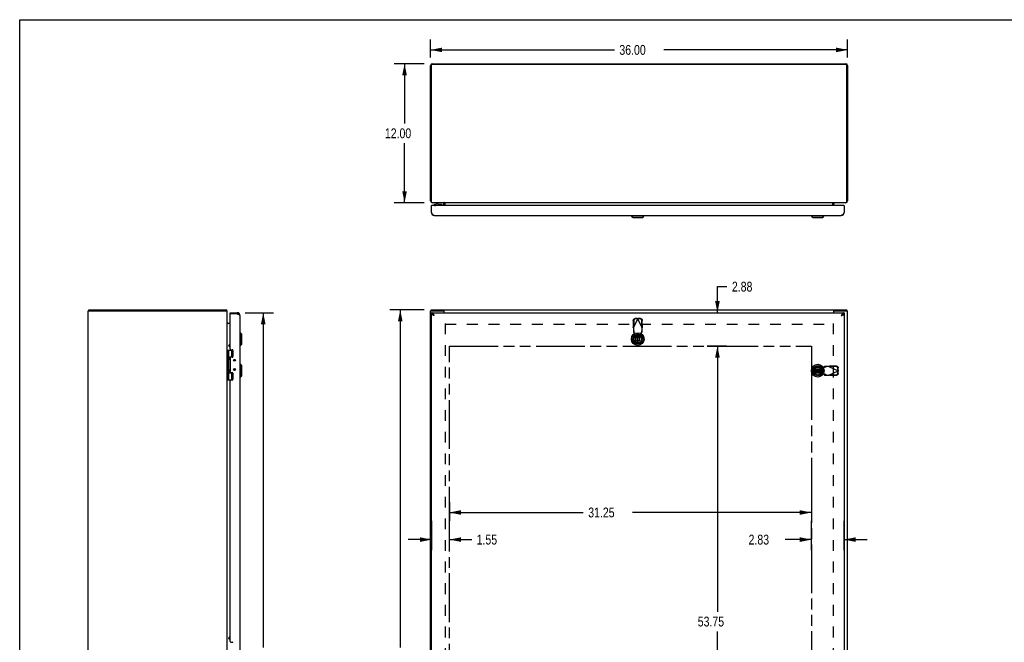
# Model space of a CAD drawing. Header units: inches. Extents: x 0 to 170, y 0 to 110.
# Tile 9 of 10: x 0 to 85, y 56 to 110. Entities that reach past the tile are written whole.
import ezdxf

# ---------------------------------------------------------------- set-up
doc = ezdxf.new("R2010")
doc.units = ezdxf.units.IN
doc.header["$LTSCALE"] = 9.35
doc.header["$MEASUREMENT"] = 0
doc.linetypes.add('HIDDEN', pattern=[0.2, 0.1, -0.1])
doc.linetypes.add('PHANTOM', pattern=[0.8, 0.45, -0.05, 0.1, -0.05, 0.1, -0.05])
doc.layers.get('0').update_dxf_attribs({"linetype": 'CONTINUOUS'})
for name, color, linetype in [('AVAILABLE_DOOR_SPACE', 7, 'CONTINUOUS'), ('BENT-SUB-8STUDS', 7, 'CONTINUOUS'), ('DEFAULT_2', 8, 'HIDDEN'), ('DIMENSIONS', 7, 'CONTINUOUS')]:
    doc.layers.add(name, color=color, linetype=linetype)
doc.styles.get("Standard").update_dxf_attribs({"font": 'txt', "width": 0.8})
doc.dimstyles.new('DIMSTYLE_1', dxfattribs={"dimtxt": 0.85, "dimasz": 1, "dimexe": 0.18, "dimexo": 0.0625, "dimgap": 0.09, "dimtad": 0, "dimtih": 1, "dimtoh": 1, "dimzin": 4, "dimdsep": 46, "dimtxsty": 'Standard', "dimblk": '_FILLED', "dimblk1": '_FILLED', "dimblk2": '_FILLED', "dimcen": 0.09, "dimadec": 0, "dimazin": 0, "dimtfac": 1, "dimtofl": 0, "dimtmove": 0, "dimatfit": 3, "dimldrblk": '_FILLED', "dimfxl": 0, "dimtolj": 1, "dimtzin": 4, "dimarcsym": 0})
doc.dimstyles.new('DIMSTYLE_2', dxfattribs={"dimtxt": 0.85, "dimasz": 1, "dimexe": 0.18, "dimexo": 0.0625, "dimgap": 0.09, "dimtad": 0, "dimtih": 1, "dimtoh": 1, "dimzin": 4, "dimdsep": 46, "dimtxsty": 'Standard', "dimblk": '_FILLED', "dimblk1": '_FILLED', "dimblk2": '_FILLED', "dimcen": 0.09, "dimadec": 0, "dimazin": 0, "dimtfac": 1, "dimtofl": 0, "dimtmove": 0, "dimatfit": 3, "dimldrblk": '_FILLED', "dimfxl": 0, "dimtolj": 1, "dimtzin": 4, "dimarcsym": 0})

# ---------------------------------------------------------------- blocks, each defined once
blk = doc.blocks.new('_FILLED')
at = {"color": 0, "linetype": 'ByBlock'}
blk.add_solid([(0, 0), (-1, 0.2), (-1, -0.2)], dxfattribs=at)
blk = doc.blocks.new('*D')
at = {"layer": 'BENT-SUB-8STUDS', "color": 2, "linetype": 'CONTINUOUS'}
for p, q in [((120.999, 82.575), (115.101, 82.575)), ((116.001, 82.575), (116.001, 56.659)), ((122.399, 82.575), (124.44, 82.575)), ((123.54, 82.575), (123.54, 70.655)), ((123.54, 54.95), (123.54, 67.68)), ((116.001, 27.325), (116.001, 54.959)), ((122.399, 54.95), (124.44, 54.95)), ((121.699, 28.208), (121.699, 33.013)), ((152.949, 28.025), (152.949, 33.013)), ((121.699, 32.113), (135.865, 32.113)), ((152.949, 32.113), (140.115, 32.113)), ((137.324, 28.025), (137.324, 30.147)), ((152.949, 28.025), (152.949, 30.147)), ((137.324, 29.247), (141.453, 29.247)), ((152.949, 29.247), (149.103, 29.247)), ((120.999, 27.325), (115.101, 27.325))]:
    blk.add_line(p, q, dxfattribs=at)
at = {"layer": 'DIMENSIONS', "color": 2, "linetype": 'CONTINUOUS'}
for p, q in [((35.469, 106.734), (35.469, 108.292)), ((71.469, 106.734), (71.469, 108.292)), ((35.469, 107.392), (51.344, 107.392)), ((71.469, 107.392), (55.594, 107.392)), ((34.927, 106.192), (32.325, 106.192)), ((33.225, 106.192), (33.225, 101.042)), ((33.225, 94.192), (33.225, 99.342)), ((34.927, 94.192), (32.325, 94.192)), ((60.235, 84.7), (60.235, 86.952)), ((60.235, 86.952), (61.06, 86.952)), ((151.301, 87.386), (150.52, 87.386)), ((151.301, 84.95), (151.301, 87.386)), ((154.692, 84.381), (156.179, 86.694)), ((156.179, 86.694), (157.004, 86.694)), ((19.466, 84.7), (21.924, 84.7)), ((21.024, 84.7), (21.024, 55.8)), ((34.912, 84.95), (31.953, 84.95)), ((32.853, 84.95), (32.853, 55.8)), ((59.335, 84.7), (60.968, 84.7)), ((154.481, 84.95), (150.401, 84.95)), ((153.874, 84.197), (150.401, 84.197)), ((151.301, 84.197), (151.301, 82.197)), ((155.324, 84.172), (155.324, 79.528)), ((154.574, 83.497), (154.574, 79.528)), ((59.335, 81.825), (61.016, 81.825)), ((61.016, 81.825), (59.335, 81.825)), ((60.235, 81.825), (60.235, 79.825)), ((60.235, 81.825), (60.235, 58.887)), ((154.574, 80.428), (152.574, 80.428)), ((155.324, 80.428), (157.348, 80.428)), ((37.094, 68.353), (37.094, 66.741)), ((68.344, 68.353), (68.344, 66.741)), ((37.094, 67.453), (48.654, 67.453)), ((68.344, 67.453), (52.904, 67.453)), ((35.546, 66.741), (35.546, 64.212)), ((37.094, 64.212), (37.094, 66.741)), ((68.344, 64.212), (68.344, 66.741)), ((71.171, 64.212), (71.171, 66.741)), ((35.546, 65.112), (33.546, 65.112)), ((37.094, 65.112), (39.022, 65.112)), ((68.344, 65.112), (66.068, 65.112)), ((71.171, 65.112), (73.171, 65.112)), ((60.235, 28.075), (60.235, 57.187)), ((32.853, 24.95), (32.853, 54.1)), ((21.024, 25.2), (21.024, 52.825)), ((60.235, 28.075), (60.235, 30.075)), ((61.016, 28.075), (59.335, 28.075)), ((59.335, 28.075), (61.016, 28.075)), ((19.466, 25.2), (21.924, 25.2)), ((34.912, 24.95), (31.953, 24.95)), ((59.335, 25.2), (60.968, 25.2)), ((60.235, 25.2), (60.235, 22.872)), ((60.235, 22.872), (61.06, 22.872)), ((35.546, 16.909), (35.546, 18.576)), ((71.171, 16.909), (71.171, 18.576)), ((35.546, 17.676), (49.533, 17.676)), ((71.171, 17.676), (57.183, 17.676))]:
    blk.add_line(p, q, dxfattribs=at)
at = {"layer": 'BENT-SUB-8STUDS', "color": 2, "linetype": 'CONTINUOUS'}
for p, rotation in [((116.001, 82.575), 90), ((123.54, 82.575), 90), ((123.54, 54.95), 270), ((121.699, 32.113), 180), ((137.324, 29.247), 180), ((116.001, 27.325), 270)]:
    blk.add_blockref('_FILLED', p, dxfattribs=dict(at, rotation=rotation))
for p in [(152.949, 32.113), (152.949, 29.247)]:
    blk.add_blockref('_FILLED', p, dxfattribs=at)
at = {"layer": 'DIMENSIONS', "color": 2, "linetype": 'CONTINUOUS'}
for p, rotation in [((35.469, 107.392), 180), ((33.225, 106.192), 90), ((33.225, 94.192), 270), ((151.301, 84.95), 270), ((60.235, 84.7), 270), ((154.692, 84.381), 237.2760969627), ((21.024, 84.7), 90), ((32.853, 84.95), 90), ((151.301, 84.197), 90), ((60.235, 81.825), 90), ((60.235, 81.825), 90), ((155.324, 80.428), 180), ((37.094, 67.453), 180), ((37.094, 65.112), 180), ((71.171, 65.112), 180), ((60.235, 28.075), 270), ((60.235, 28.075), 270), ((21.024, 25.2), 270), ((32.853, 24.95), 270), ((60.235, 25.2), 90), ((35.546, 17.676), 180)]:
    blk.add_blockref('_FILLED', p, dxfattribs=dict(at, rotation=rotation))
for p in [(71.469, 107.392), (154.574, 80.428), (68.344, 67.453), (35.546, 65.112), (68.344, 65.112), (71.171, 17.676)]:
    blk.add_blockref('_FILLED', p, dxfattribs=at)
at = {"layer": 'BENT-SUB-8STUDS', "color": 2, "linetype": 'CONTINUOUS', "width": 0.8}
for s, p in [('27.63', (121.84, 69.38)), ('typ.', (122.18, 68.105)), ('55.25', (114.301, 55.384)), ('31.25', (136.29, 31.688)), ('15.63 typ.', (141.878, 28.822))]:
    blk.add_text(s, height=0.85, dxfattribs=at).set_placement(p)
at = {"layer": 'DIMENSIONS', "color": 2, "linetype": 'CONTINUOUS'}
for s, width, p in [('36.00', 0.8, (51.769, 106.967)), ('12.00', 0.8, (31.525, 99.767)), ('.75', 0.8, (148.055, 86.961)), ('2.88', 0.8, (61.485, 86.527)), ('%%c.44', 0.933333, (157.429, 86.269)), ('typ.', 0.8, (147.375, 85.686)), ('typ.', 0.8, (157.429, 84.994)), ('.75', 0.8, (157.773, 80.003)), ('typ.', 0.8, (157.773, 78.728)), ('31.25', 0.8, (49.079, 67.028)), ('1.55', 0.8, (39.447, 64.687)), ('2.83', 0.8, (62.923, 64.687)), ('53.75', 0.8, (58.535, 57.612)), ('59.50', 0.8, (19.324, 54.525)), ('60.00', 0.8, (31.153, 54.525)), ('DOOR', 0.8, (19.664, 53.25)), ('2.88', 0.8, (61.485, 22.447)), ('35.63 DOOR', 0.8, (49.958, 17.251))]:
    blk.add_text(s, height=0.85, dxfattribs=dict(at, width=width)).set_placement(p)

msp = doc.modelspace()

# ---------------------------------------------------------------- linework, layer by layer
at = {"color": 7, "linetype": 'CONTINUOUS'}
for p, q in [((0, 0), (0, 110)), ((0, 110), (170, 110)), ((35.561, 93.947), (35.546, 93.947)), ((35.758, 93.947), (35.758, 93.992)), ((35.796, 94.035), (35.776, 94.021)), ((35.915, 94.035), (35.936, 94.021)), ((35.951, 94.192), (35.951, 94.162)), ((35.951, 94.162), (36.144, 94.062)), ((35.954, 93.947), (35.954, 93.992)), ((36.144, 94.062), (36.434, 94.062)), ((36.209, 94.046), (36.349, 94.046)), ((36.449, 94.047), (36.449, 93.947)), ((36.619, 93.947), (36.619, 94.132)), ((36.641, 94.194), (36.641, 94.192)), ((36.719, 93.947), (36.719, 94.112)), ((70.219, 93.947), (70.219, 94.112)), ((70.297, 94.194), (70.297, 94.192)), ((71.156, 93.947), (71.171, 93.947)), ((52.807, 93.054), (52.807, 93.093)), ((52.807, 93.054), (53.91, 93.054)), ((52.925, 92.936), (52.807, 93.054)), ((52.925, 92.936), (53.791, 92.936)), ((53.791, 92.936), (53.91, 93.054)), ((53.91, 93.054), (53.91, 93.093)), ((68.341, 93.054), (68.341, 93.093)), ((68.341, 93.054), (69.444, 93.054)), ((68.459, 92.936), (68.341, 93.054)), ((68.459, 92.936), (69.326, 92.936)), ((69.326, 92.936), (69.444, 93.054)), ((69.444, 93.054), (69.444, 93.093)), ((5.976, 84.872), (5.976, 84.95)), ((17.874, 84.872), (17.874, 84.95)), ((18.158, 84.596), (18.158, 84.7)), ((18.173, 84.596), (18.158, 84.596)), ((18.766, 84.7), (18.766, 84.596)), ((35.532, 84.872), (35.532, 84.95)), ((35.546, 84.7), (35.546, 84.596)), ((36.581, 84.872), (36.604, 84.872)), ((36.604, 84.872), (36.604, 84.95)), ((36.641, 84.83), (36.637, 84.832)), ((70.297, 84.83), (70.3, 84.832)), ((70.333, 84.872), (70.333, 84.95)), ((70.333, 84.872), (70.357, 84.872)), ((71.171, 84.7), (71.171, 84.596)), ((71.406, 84.872), (71.406, 84.95)), ((19.052, 82.975), (19.012, 82.975)), ((19.052, 81.872), (19.052, 82.975)), ((19.17, 82.857), (19.052, 82.975)), ((19.17, 81.991), (19.17, 82.857)), ((18.055, 81.838), (18.128, 81.964)), ((18.055, 81.838), (18.064, 81.804)), ((18.064, 81.804), (18.158, 81.967)), ((18.158, 81.749), (18.064, 81.804)), ((18.128, 81.964), (18.158, 81.972)), ((19.052, 81.872), (19.012, 81.872)), ((19.17, 81.991), (19.052, 81.872)), ((53.528, 82.028), (53.575, 82.049)), ((17.913, 81.48), (18.399, 81.48)), ((17.943, 78.92), (17.943, 81.48)), ((18.043, 80.788), (18.014, 80.692)), ((18.043, 80.788), (18.043, 81.48)), ((18.043, 80.89), (18.4, 80.89)), ((18.059, 80.763), (18.059, 80.762)), ((18.059, 80.762), (18.059, 80.621)), ((18.259, 80.857), (18.259, 80.885)), ((18.397, 80.885), (18.259, 80.885)), ((18.303, 80.89), (18.303, 81.48)), ((18.375, 80.89), (18.375, 81.48)), ((18.043, 80.595), (18.014, 80.692)), ((18.043, 79.804), (18.043, 80.595)), ((18.059, 80.621), (18.059, 80.621)), ((19.052, 80.249), (19.012, 80.249)), ((19.052, 79.146), (19.052, 80.249)), ((19.17, 80.13), (19.052, 80.249)), ((19.17, 79.264), (19.17, 80.13)), ((18.043, 79.804), (18.014, 79.708)), ((18.043, 79.611), (18.014, 79.708)), ((18.043, 78.92), (18.043, 79.611)), ((18.043, 79.51), (18.4, 79.51)), ((18.059, 79.779), (18.059, 79.778)), ((18.059, 79.778), (18.059, 79.637)), ((18.059, 79.637), (18.059, 79.637)), ((18.259, 79.515), (18.259, 79.542)), ((18.397, 79.515), (18.259, 79.515)), ((18.303, 78.92), (18.303, 79.51)), ((18.375, 78.92), (18.375, 79.51)), ((19.052, 79.146), (19.012, 79.146)), ((19.17, 79.264), (19.052, 79.146)), ((68.507, 79.505), (68.517, 79.481)), ((17.913, 78.92), (18.399, 78.92)), ((18.055, 56.588), (18.128, 56.714)), ((18.055, 56.588), (18.064, 56.554)), ((18.064, 56.554), (18.158, 56.717)), ((18.158, 56.499), (18.064, 56.554)), ((18.128, 56.714), (18.158, 56.722))]:
    msp.add_line(p, q, dxfattribs=at)
at = {"color": 3, "linetype": 'CONTINUOUS'}
for p, q in [((35.469, 94.35), (35.469, 106.034)), ((35.532, 106.049), (35.532, 94.311)), ((71.326, 106.129), (35.612, 106.129)), ((35.627, 106.192), (71.311, 106.192)), ((71.406, 94.311), (71.406, 106.049)), ((71.469, 106.034), (71.469, 94.35)), ((35.546, 93.34), (35.546, 93.947)), ((71.156, 93.947), (35.561, 93.947)), ((35.612, 94.231), (36.604, 94.231)), ((71.311, 94.192), (35.627, 94.192)), ((36.625, 94.182), (36.628, 94.185)), ((36.641, 94.194), (36.641, 94.212)), ((36.641, 93.947), (36.641, 94.112)), ((36.734, 94.172), (36.731, 94.172)), ((36.734, 93.947), (36.734, 94.172)), ((70.204, 93.947), (70.204, 94.172)), ((70.297, 94.194), (70.297, 94.212)), ((70.297, 93.947), (70.297, 94.112)), ((70.333, 94.231), (71.326, 94.231)), ((71.171, 93.947), (71.171, 93.34)), ((35.792, 93.093), (70.924, 93.093)), ((5.913, 25.028), (5.913, 84.872)), ((5.913, 84.872), (17.913, 84.872)), ((5.976, 84.95), (17.874, 84.95)), ((17.913, 25.028), (17.913, 84.872)), ((18.158, 84.7), (18.766, 84.7)), ((18.158, 81.573), (18.158, 84.581)), ((18.766, 84.596), (18.173, 84.596)), ((19.012, 84.453), (19.012, 25.446)), ((35.469, 25.028), (35.469, 84.872)), ((35.469, 84.872), (36.581, 84.872)), ((35.532, 84.95), (71.406, 84.95)), ((35.546, 84.7), (71.171, 84.7)), ((35.546, 25.304), (35.546, 84.596)), ((36.641, 84.7), (36.641, 84.868)), ((70.297, 84.7), (70.297, 84.868)), ((70.357, 84.872), (71.469, 84.872)), ((71.171, 84.596), (71.171, 25.304)), ((71.469, 25.028), (71.469, 84.872)), ((18.158, 83.778), (17.933, 83.778)), ((18.158, 80.794), (18.158, 79.605)), ((18.221, 81.51), (18.345, 81.51)), ((18.345, 80.857), (18.221, 80.857)), ((18.408, 81.447), (18.408, 80.92)), ((18.221, 79.542), (18.345, 79.542)), ((18.408, 79.479), (18.408, 78.952)), ((18.158, 56.323), (18.158, 78.826)), ((18.345, 78.889), (18.221, 78.889)), ((18.221, 56.26), (18.345, 56.26))]:
    msp.add_line(p, q, dxfattribs=at)
at = {"color": 6, "linetype": 'CONTINUOUS'}
for p, q in [((53.319, 82.736), (53.319, 82.111)), ((53.398, 82.111), (53.398, 82.736)), ((69.205, 79.737), (68.58, 79.737)), ((68.58, 79.658), (69.205, 79.658))]:
    msp.add_line(p, q, dxfattribs=at)
at = {"color": 7, "linetype": 'CONTINUOUS'}
for points in [[(35.776, 94.021), (35.764, 94.01), (35.759, 93.998), (35.758, 93.992)], [(35.758, 93.992), (35.759, 93.986), (35.764, 93.975), (35.775, 93.964), (35.791, 93.956), (35.81, 93.949), (35.82, 93.947)], [(35.796, 94.035), (35.788, 94.027), (35.783, 94.018), (35.783, 94.01), (35.788, 94.001), (35.796, 93.993), (35.808, 93.987), (35.822, 93.982), (35.839, 93.979), (35.856, 93.978)], [(35.856, 94.051), (35.839, 94.049), (35.822, 94.046), (35.808, 94.041), (35.796, 94.035)], [(35.915, 94.035), (35.904, 94.041), (35.89, 94.046), (35.873, 94.049), (35.856, 94.051)], [(35.856, 93.978), (35.873, 93.979), (35.89, 93.982), (35.904, 93.987), (35.916, 93.993), (35.924, 94.001), (35.928, 94.01), (35.928, 94.018), (35.924, 94.027), (35.915, 94.035)], [(35.892, 93.947), (35.901, 93.949), (35.921, 93.956), (35.936, 93.964), (35.947, 93.975), (35.953, 93.986), (35.954, 93.992)], [(35.954, 93.992), (35.953, 93.998), (35.947, 94.01), (35.936, 94.021)], [(35.669, 84.554), (35.649, 84.566), (35.628, 84.577), (35.607, 84.585), (35.587, 84.591), (35.566, 84.594), (35.546, 84.596)], [(35.792, 84.453), (35.77, 84.467), (35.748, 84.482), (35.728, 84.496), (35.709, 84.51), (35.692, 84.524), (35.677, 84.539), (35.665, 84.553), (35.662, 84.558)], [(35.792, 84.453), (35.772, 84.472), (35.751, 84.49), (35.731, 84.508), (35.71, 84.524), (35.69, 84.54), (35.669, 84.554)], [(36.616, 84.86), (36.616, 84.861), (36.614, 84.865), (36.611, 84.868), (36.609, 84.87), (36.607, 84.871), (36.604, 84.872)], [(70.321, 84.86), (70.322, 84.861), (70.324, 84.865), (70.326, 84.868), (70.329, 84.87), (70.331, 84.871), (70.333, 84.872)], [(71.068, 84.566), (71.048, 84.554), (71.027, 84.54), (71.006, 84.524), (70.986, 84.508), (70.965, 84.49), (70.945, 84.472), (70.924, 84.453)], [(70.924, 84.453), (70.947, 84.467), (70.968, 84.482), (70.989, 84.496), (71.008, 84.51), (71.025, 84.524), (71.04, 84.539), (71.051, 84.553), (71.054, 84.558)], [(71.171, 84.596), (71.15, 84.594), (71.13, 84.591), (71.109, 84.585), (71.089, 84.577), (71.068, 84.566)]]:
    msp.add_lwpolyline(points, dxfattribs=at)
at = {"color": 3, "linetype": 'CONTINUOUS'}
for points in [[(36.641, 94.212), (36.638, 94.214), (36.636, 94.216), (36.634, 94.218), (36.633, 94.219), (36.631, 94.22), (36.629, 94.221), (36.628, 94.221), (36.626, 94.222), (36.624, 94.222), (36.622, 94.223), (36.619, 94.224), (36.617, 94.225), (36.614, 94.226), (36.611, 94.228), (36.608, 94.229), (36.604, 94.231)], [(36.613, 94.172), (36.614, 94.172), (36.615, 94.173), (36.617, 94.174), (36.619, 94.176), (36.625, 94.182)], [(36.628, 94.185), (36.632, 94.188), (36.635, 94.19)], [(36.711, 94.189), (36.709, 94.191), (36.706, 94.192), (36.704, 94.192)], [(36.731, 94.172), (36.729, 94.173), (36.727, 94.173), (36.724, 94.175), (36.722, 94.177), (36.72, 94.179), (36.718, 94.181), (36.715, 94.184), (36.713, 94.187), (36.711, 94.189)], [(70.204, 94.172), (70.206, 94.172), (70.209, 94.173), (70.211, 94.173), (70.213, 94.175), (70.216, 94.177), (70.218, 94.179), (70.22, 94.181), (70.222, 94.184), (70.224, 94.187), (70.227, 94.189)], [(70.227, 94.189), (70.229, 94.191), (70.231, 94.192), (70.234, 94.192)], [(70.297, 94.212), (70.299, 94.214), (70.301, 94.216), (70.303, 94.218), (70.305, 94.219), (70.307, 94.22), (70.308, 94.221), (70.31, 94.221), (70.312, 94.222), (70.314, 94.222), (70.316, 94.223), (70.318, 94.224), (70.321, 94.225), (70.324, 94.226), (70.327, 94.228), (70.33, 94.229), (70.333, 94.231)], [(70.31, 94.185), (70.306, 94.188), (70.303, 94.19)], [(70.318, 94.176), (70.313, 94.182), (70.31, 94.185)], [(70.324, 94.172), (70.323, 94.172), (70.322, 94.173), (70.321, 94.174), (70.318, 94.176)], [(35.792, 93.093), (35.772, 93.095), (35.751, 93.102), (35.731, 93.112), (35.71, 93.126), (35.69, 93.144), (35.669, 93.165), (35.649, 93.19), (35.628, 93.216), (35.607, 93.245), (35.587, 93.276), (35.566, 93.307), (35.546, 93.34)], [(71.171, 93.34), (71.15, 93.307), (71.13, 93.276), (71.109, 93.245), (71.089, 93.216), (71.068, 93.19), (71.048, 93.165), (71.027, 93.144), (71.006, 93.126), (70.986, 93.112), (70.965, 93.102), (70.945, 93.095), (70.924, 93.093)], [(17.892, 84.872), (17.891, 84.874), (17.889, 84.88), (17.887, 84.888), (17.886, 84.896), (17.885, 84.904), (17.885, 84.912), (17.884, 84.919), (17.884, 84.926), (17.883, 84.931), (17.882, 84.936), (17.881, 84.941), (17.88, 84.944), (17.879, 84.947), (17.878, 84.948), (17.876, 84.949), (17.874, 84.95)], [(19.012, 84.453), (19.01, 84.464), (19.005, 84.475), (18.996, 84.486), (18.984, 84.497), (18.969, 84.508), (18.95, 84.519), (18.929, 84.53), (18.906, 84.541), (18.88, 84.552), (18.853, 84.563), (18.825, 84.574), (18.795, 84.585), (18.766, 84.596)], [(35.792, 84.453), (35.772, 84.485), (35.751, 84.517), (35.731, 84.547), (35.71, 84.576), (35.69, 84.603), (35.669, 84.627), (35.649, 84.649), (35.628, 84.667), (35.607, 84.681), (35.587, 84.691), (35.566, 84.698), (35.546, 84.7)], [(35.792, 84.453), (35.763, 84.464), (35.733, 84.475), (35.705, 84.486), (35.678, 84.497), (35.652, 84.508), (35.629, 84.519), (35.608, 84.53), (35.589, 84.541), (35.574, 84.552), (35.562, 84.563), (35.553, 84.574), (35.548, 84.585), (35.546, 84.596)], [(36.641, 84.868), (36.638, 84.874), (36.636, 84.88), (36.634, 84.888), (36.633, 84.896), (36.631, 84.904), (36.629, 84.912), (36.628, 84.919), (36.626, 84.926), (36.624, 84.931), (36.622, 84.936), (36.619, 84.941), (36.617, 84.944), (36.614, 84.947), (36.611, 84.948), (36.608, 84.949), (36.604, 84.95)], [(70.297, 84.868), (70.299, 84.874), (70.301, 84.88), (70.303, 84.888), (70.305, 84.896), (70.307, 84.904), (70.308, 84.912), (70.31, 84.919), (70.312, 84.926), (70.314, 84.931), (70.316, 84.936), (70.318, 84.941), (70.321, 84.944), (70.324, 84.947), (70.327, 84.948), (70.33, 84.949), (70.333, 84.95)], [(71.171, 84.7), (71.15, 84.698), (71.13, 84.691), (71.109, 84.681), (71.089, 84.667), (71.068, 84.649), (71.048, 84.627), (71.027, 84.603), (71.006, 84.576), (70.986, 84.547), (70.965, 84.517), (70.945, 84.485), (70.924, 84.453)], [(70.924, 84.453), (70.954, 84.464), (70.983, 84.475), (71.012, 84.486), (71.039, 84.497), (71.064, 84.508), (71.088, 84.519), (71.109, 84.53), (71.127, 84.541), (71.143, 84.552), (71.155, 84.563), (71.164, 84.574), (71.169, 84.585), (71.171, 84.596)], [(17.92, 83.797), (17.918, 83.799), (17.915, 83.802), (17.914, 83.805), (17.913, 83.807)], [(17.933, 83.778), (17.933, 83.781), (17.933, 83.784), (17.931, 83.786), (17.929, 83.789), (17.927, 83.792), (17.924, 83.794), (17.92, 83.797)], [(17.933, 83.805), (17.933, 83.804), (17.933, 83.804), (17.932, 83.802), (17.931, 83.801), (17.929, 83.799), (17.924, 83.794)]]:
    msp.add_lwpolyline(points, dxfattribs=at)
at = {"color": 7, "linetype": 'CONTINUOUS'}
for centre, radius in [((53.358, 82.424), 0.551), ((53.358, 82.424), 0.433), ((53.358, 82.424), 0.329), ((53.358, 82.424), 0.317), ((18.548, 80.593), 0.079), ((68.893, 79.697), 0.551), ((68.893, 79.697), 0.433), ((68.893, 79.697), 0.329), ((68.893, 79.697), 0.317), ((18.548, 79.806), 0.079)]:
    msp.add_circle(centre, radius, dxfattribs=at)
at = {"color": 6, "linetype": 'CONTINUOUS'}
for centre in [(53.358, 82.424), (68.893, 79.697)]:
    msp.add_circle(centre, 0.315, dxfattribs=at)
at = {"color": 3, "linetype": 'CONTINUOUS'}
for centre in [(18.548, 80.593), (18.548, 79.806)]:
    msp.add_circle(centre, 0.083, dxfattribs=at)
for centre, radius, start, end in [((35.627, 106.034), 0.158, 90, 180), ((35.612, 106.049), 0.08, 90, 180), ((71.311, 106.034), 0.158, 0, 90), ((71.326, 106.049), 0.08, 0, 90), ((35.627, 94.35), 0.158, 180, 270), ((71.311, 94.35), 0.158, 270, 360), ((35.612, 94.311), 0.08, 180, 270), ((35.561, 93.932), 0.015, 90, 180), ((36.561, 94.112), 0.08, 0, 83.15503), ((70.377, 94.112), 0.08, 96.84497, 180), ((71.156, 93.932), 0.015, 0, 90), ((71.326, 94.311), 0.08, 270, 360), ((35.792, 93.34), 0.246, 180, 270), ((70.924, 93.34), 0.246, 270, 360), ((18.173, 84.581), 0.015, 90, 180), ((18.766, 84.453), 0.246, 0, 90), ((36.581, 84.812), 0.06, 0, 90), ((70.357, 84.812), 0.06, 90, 180), ((17.993, 83.858), 0.08, 180, 270), ((18.221, 81.573), 0.063, 180, 270), ((18.221, 80.794), 0.063, 90, 180), ((18.345, 81.447), 0.063, 0, 90), ((18.345, 80.92), 0.063, 270, 360), ((18.221, 79.605), 0.063, 180, 270), ((18.345, 79.479), 0.063, 0, 90), ((18.221, 78.826), 0.063, 90, 180), ((18.345, 78.952), 0.063, 270, 360), ((18.221, 56.323), 0.063, 180, 270), ((18.345, 56.197), 0.063, 0, 90)]:
    msp.add_arc(centre, radius, start, end, dxfattribs=at)
at = {"color": 7, "linetype": 'CONTINUOUS'}
for centre, radius, start, end in [((36.209, 94.136), 0.09, 235.59401, 270), ((36.349, 94.136), 0.09, 270, 304.40599), ((36.434, 94.047), 0.015, 0, 90), ((36.559, 94.132), 0.06, 0, 75), ((36.561, 94.112), 0.158, 0, 30.47738), ((70.377, 94.112), 0.158, 149.52262, 180), ((18.766, 84.453), 0.142, 48.91403, 90), ((17.969, 80.762), 0.09, 0.67198, 34.40599), ((17.969, 80.622), 0.09, 325.59401, 359.32802), ((17.969, 79.778), 0.09, 0.67198, 34.40599), ((17.969, 79.638), 0.09, 325.59401, 359.32802)]:
    msp.add_arc(centre, radius, start, end, dxfattribs=at)
at = {"layer": 'AVAILABLE_DOOR_SPACE', "color": 4, "linetype": 'PHANTOM'}
for p, q in [((37.094, 28.075), (37.094, 81.825)), ((37.094, 81.825), (68.344, 81.825)), ((68.344, 81.825), (68.344, 79.744)), ((68.344, 79.651), (68.344, 54.994))]:
    msp.add_line(p, q, dxfattribs=at)
at = {"layer": 'DEFAULT_2', "color": 8, "linetype": 'HIDDEN'}
for p, q in [((52.984, 83.394), (53.358, 84.182)), ((53.314, 84.195), (53.121, 84.192)), ((53.355, 84.175), (53.162, 84.172)), ((53.314, 84.195), (53.355, 84.175)), ((53.732, 83.394), (53.358, 84.182)), ((53.361, 84.175), (53.403, 84.195)), ((53.554, 84.172), (53.361, 84.175)), ((53.596, 84.192), (53.403, 84.195)), ((36.719, 83.778), (36.719, 26.122)), ((36.734, 83.7), (70.204, 83.7)), ((52.966, 84.033), (52.956, 83.442)), ((52.998, 83.422), (52.956, 83.442)), ((52.984, 83.394), (52.984, 83.02)), ((53.008, 84.013), (52.998, 83.422)), ((53.719, 83.422), (53.709, 84.013)), ((53.761, 83.442), (53.719, 83.422)), ((53.732, 83.02), (53.732, 83.394)), ((53.761, 83.442), (53.75, 84.033)), ((70.219, 83.778), (70.219, 26.122)), ((53.03, 83.134), (52.984, 83.175)), ((52.984, 83.02), (53.03, 82.979)), ((53.029, 82.484), (53.083, 82.778)), ((53.03, 82.979), (53.03, 83.134)), ((53.083, 82.778), (53.045, 82.975)), ((53.199, 82.264), (53.199, 82.583)), ((53.199, 82.583), (53.518, 82.583)), ((53.382, 82.865), (53.335, 82.865)), ((53.382, 82.691), (53.335, 82.691)), ((53.518, 82.583), (53.518, 82.264)), ((53.672, 82.975), (53.634, 82.778)), ((53.634, 82.778), (53.688, 82.484)), ((53.732, 83.175), (53.686, 83.134)), ((53.686, 83.134), (53.686, 82.979)), ((53.686, 82.979), (53.732, 83.02)), ((53.518, 82.264), (53.199, 82.264)), ((68.953, 80.027), (69.247, 79.973)), ((69.247, 79.973), (69.444, 80.011)), ((69.489, 80.071), (69.448, 80.025)), ((69.448, 80.025), (69.603, 80.025)), ((69.863, 80.071), (69.489, 80.071)), ((69.603, 80.025), (69.644, 80.071)), ((69.863, 80.071), (70.65, 79.697)), ((69.891, 80.058), (69.911, 80.099)), ((70.482, 80.048), (69.891, 80.058)), ((70.501, 80.089), (69.911, 80.099)), ((70.664, 79.742), (70.66, 79.935)), ((68.733, 79.538), (68.733, 79.857)), ((68.733, 79.857), (69.052, 79.857)), ((69.052, 79.538), (68.733, 79.538)), ((69.247, 79.422), (68.953, 79.368)), ((69.052, 79.857), (69.052, 79.538)), ((69.16, 79.721), (69.16, 79.674)), ((69.444, 79.384), (69.247, 79.422)), ((69.333, 79.721), (69.333, 79.674)), ((69.603, 79.369), (69.448, 79.369)), ((69.448, 79.369), (69.489, 79.323)), ((69.489, 79.323), (69.863, 79.323)), ((69.644, 79.323), (69.603, 79.369)), ((69.863, 79.323), (70.65, 79.697)), ((69.891, 79.337), (70.482, 79.347)), ((69.911, 79.295), (69.891, 79.337)), ((69.911, 79.295), (70.501, 79.305)), ((70.644, 79.7), (70.641, 79.893)), ((70.641, 79.501), (70.644, 79.694)), ((70.664, 79.742), (70.644, 79.7)), ((70.644, 79.694), (70.664, 79.653)), ((70.66, 79.46), (70.664, 79.653))]:
    msp.add_line(p, q, dxfattribs=at)
for points in [[(52.966, 84.033), (52.97, 84.063), (52.979, 84.093), (52.993, 84.12), (53.013, 84.144), (53.036, 84.164), (53.062, 84.179), (53.091, 84.188), (53.121, 84.192)], [(53.162, 84.172), (53.133, 84.168), (53.104, 84.159), (53.078, 84.144), (53.054, 84.124), (53.035, 84.1), (53.02, 84.073), (53.011, 84.043), (53.008, 84.013)], [(53.314, 84.195), (53.328, 84.191), (53.343, 84.186), (53.358, 84.182)], [(53.358, 84.182), (53.373, 84.186), (53.388, 84.191), (53.403, 84.195)], [(53.709, 84.013), (53.705, 84.043), (53.696, 84.073), (53.682, 84.1), (53.662, 84.124), (53.639, 84.144), (53.613, 84.159), (53.584, 84.168), (53.554, 84.172)], [(53.596, 84.192), (53.626, 84.188), (53.654, 84.179), (53.681, 84.164), (53.704, 84.144), (53.723, 84.12), (53.738, 84.093), (53.747, 84.063), (53.75, 84.033)], [(52.984, 83.394), (52.975, 83.41), (52.965, 83.426), (52.956, 83.442)], [(53.761, 83.442), (53.751, 83.426), (53.742, 83.41), (53.732, 83.394)], [(53.045, 82.975), (53.043, 83.007), (53.041, 83.038), (53.039, 83.066), (53.037, 83.09), (53.035, 83.11), (53.032, 83.125), (53.03, 83.134)], [(53.03, 82.979), (53.035, 82.978), (53.04, 82.977), (53.045, 82.975)], [(53.686, 83.134), (53.684, 83.125), (53.682, 83.11), (53.68, 83.09), (53.678, 83.066), (53.676, 83.038), (53.674, 83.007), (53.672, 82.975)], [(53.672, 82.975), (53.677, 82.977), (53.681, 82.978), (53.686, 82.979)], [(69.448, 80.025), (69.447, 80.02), (69.446, 80.016), (69.444, 80.011)], [(69.444, 80.011), (69.476, 80.013), (69.506, 80.015), (69.535, 80.017), (69.559, 80.019), (69.579, 80.021), (69.594, 80.023), (69.603, 80.025)], [(69.863, 80.071), (69.879, 80.081), (69.895, 80.09), (69.911, 80.099)], [(70.641, 79.893), (70.637, 79.923), (70.628, 79.952), (70.613, 79.978), (70.593, 80.001), (70.569, 80.021), (70.542, 80.035), (70.512, 80.044), (70.482, 80.048)], [(70.501, 80.089), (70.532, 80.086), (70.562, 80.077), (70.589, 80.062), (70.613, 80.043), (70.633, 80.02), (70.647, 79.993), (70.657, 79.965), (70.66, 79.935)], [(69.444, 79.384), (69.446, 79.379), (69.447, 79.374), (69.448, 79.369)], [(69.603, 79.369), (69.594, 79.371), (69.579, 79.374), (69.559, 79.376), (69.535, 79.378), (69.506, 79.38), (69.476, 79.382), (69.444, 79.384)], [(69.911, 79.295), (69.895, 79.304), (69.879, 79.314), (69.863, 79.323)], [(70.482, 79.347), (70.512, 79.35), (70.542, 79.359), (70.569, 79.374), (70.593, 79.393), (70.613, 79.416), (70.628, 79.443), (70.637, 79.472), (70.641, 79.501)], [(70.66, 79.46), (70.657, 79.43), (70.647, 79.401), (70.633, 79.375), (70.613, 79.352), (70.589, 79.332), (70.562, 79.318), (70.532, 79.309), (70.501, 79.305)], [(70.664, 79.742), (70.659, 79.727), (70.655, 79.712), (70.65, 79.697)], [(70.65, 79.697), (70.655, 79.682), (70.659, 79.667), (70.664, 79.653)]]:
    msp.add_lwpolyline(points, dxfattribs=at)
for centre, radius, start, end in [((53.358, 82.424), 0.335, 169.67298, 10.32702), ((53.335, 82.778), 0.0866, 90, 270), ((53.382, 82.778), 0.0866, 270, 90), ((68.893, 79.697), 0.335, 79.67298, 280.32702), ((69.247, 79.721), 0.0866, 0, 180), ((69.247, 79.674), 0.0866, 180, 360)]:
    msp.add_arc(centre, radius, start, end, dxfattribs=at)

# ---------------------------------------------------------------- dimensions: what is measured, and where the dimension line sits
at = {"layer": 'BENT-SUB-8STUDS', "color": 2, "linetype": 'CONTINUOUS'}
for base, p1, p2, angle, middle in [((116.001, 27.325), (120.999, 82.575), (120.999, 27.325), 270, (116.001, 55.809)), ((121.699, 32.113), (152.949, 28.025), (121.699, 28.208), 180, (137.99, 32.113))]:
    dim = msp.add_linear_dim(base=base, p1=p1, p2=p2, angle=angle, dimstyle='DIMSTYLE_1', dxfattribs=at)
    dim.commit()
    dim.dimension.update_dxf_attribs({"geometry": '*D', "text_midpoint": middle, "dimtype": 160})
dim = msp.add_linear_dim(base=(123.539932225, 82.574651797), p1=(122.398911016, 54.949651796), p2=(122.398911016, 82.574651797), angle=90, text='<>\\Ptyp.', dimstyle='DIMSTYLE_1', dxfattribs=at)
dim.commit()
dim.dimension.update_dxf_attribs({"geometry": '*D', "text_midpoint": (123.539932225, 69.16774217), "dimtype": 160})
dim = msp.add_linear_dim(base=(152.948911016, 29.247140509), p1=(137.323911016, 28.024651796), p2=(152.948911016, 28.024651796), text='<> typ.', dimstyle='DIMSTYLE_1', dxfattribs=at)
dim.commit()
dim.dimension.update_dxf_attribs({"geometry": '*D', "text_midpoint": (145.277738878, 29.247140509), "dimtype": 160})
at = {"layer": 'DIMENSIONS', "color": 2, "linetype": 'CONTINUOUS'}
for base, p1, p2, middle in [((71.469, 107.392), (35.469, 108.292), (71.469, 108.292), (53.469, 107.392)), ((71.171, 65.112), (68.344, 66.741), (71.171, 66.741), (64.283, 65.112))]:
    dim = msp.add_linear_dim(base=base, p1=p1, p2=p2, dimstyle='DIMSTYLE_1', dxfattribs=at)
    dim.commit()
    dim.dimension.update_dxf_attribs({"geometry": '*D', "text_midpoint": middle, "dimtype": 160})
for base, p1, p2, angle, middle in [((32.853, 24.95), (34.912, 84.95), (34.912, 24.95), 270, (32.853, 54.95)), ((33.225, 94.192), (34.927, 106.192), (34.927, 94.192), 270, (33.225, 100.192)), ((60.235404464, 84.699651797), (59.335404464, 81.824651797), (59.335404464, 84.699651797), 90, (62.845404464, 86.95180805)), ((60.235, 28.075), (59.335, 81.825), (59.335, 28.075), 270, (60.235, 58.037)), ((37.094, 67.453), (68.344, 68.353), (37.094, 68.353), 180, (50.779, 67.453)), ((35.546, 65.112), (37.094, 66.741), (35.546, 66.741), 180, (40.807, 65.112)), ((60.235404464, 28.074651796), (59.335404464, 25.199651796), (59.335404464, 28.074651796), 90, (62.845404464, 22.872421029))]:
    dim = msp.add_linear_dim(base=base, p1=p1, p2=p2, angle=angle, dimstyle='DIMSTYLE_1', dxfattribs=at)
    dim.commit()
    dim.dimension.update_dxf_attribs({"geometry": '*D', "text_midpoint": middle, "dimtype": 160})
for base, p1, p2, angle, text, middle in [((21.024, 25.2), (19.466, 84.7), (19.466, 25.2), 270, '<>\\PDOOR', (21.024, 54.312)), ((151.301, 84.95), (153.874, 84.197), (154.481, 84.95), 90, '<>\\Ptyp.', (148.735, 86.748)), ((154.574, 80.428), (155.324, 84.172), (154.574, 83.497), 180, '<>\\Ptyp.', (159.133, 79.791))]:
    dim = msp.add_linear_dim(base=base, p1=p1, p2=p2, angle=angle, text=text, dimstyle='DIMSTYLE_1', dxfattribs=at)
    dim.commit()
    dim.dimension.update_dxf_attribs({"geometry": '*D', "text_midpoint": middle, "dimtype": 160})
dim = msp.add_linear_dim(base=(71.170819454, 17.675639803), p1=(35.545819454, 18.575639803), p2=(71.170819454, 18.575639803), text='<> DOOR', dimstyle='DIMSTYLE_1', dxfattribs=at)
dim.commit()
dim.dimension.update_dxf_attribs({"geometry": '*D', "text_midpoint": (53.358319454, 17.675639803), "dimtype": 160})
dim = msp.add_diameter_dim_2p(p1=(154.692, 84.381), p2=(154.456, 84.013), text='<>\\Ptyp.', dimstyle='DIMSTYLE_2', dxfattribs=at)
dim.commit()
dim.dimension.update_dxf_attribs({"geometry": '*D', "text_midpoint": (159.015, 86.057), "dimtype": 163})

doc.saveas('drawing.dxf')
